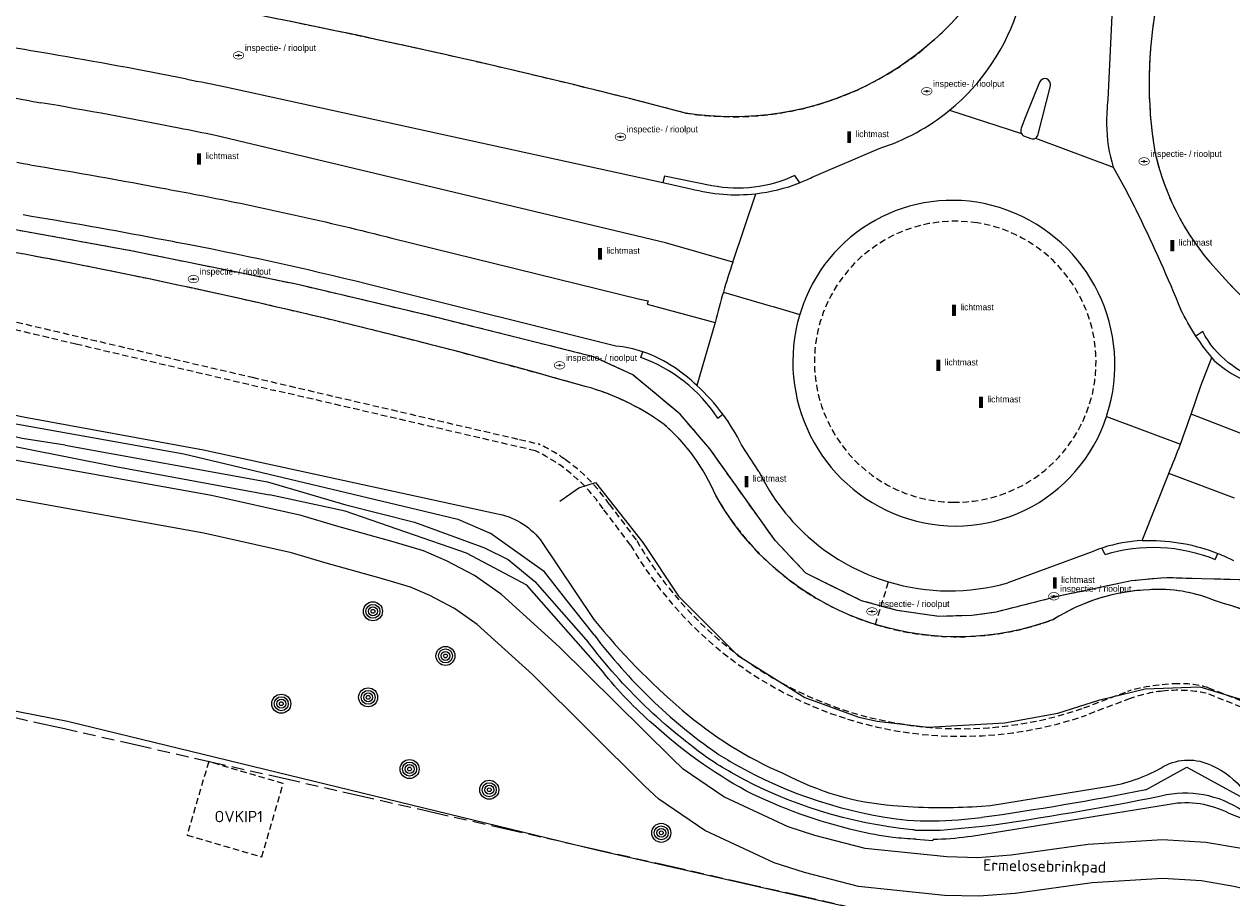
# Model space of a CAD drawing. Extents: x 168491 to 169507, y 481494 to 482503.
# Tile 5 of 108: x 168669 to 168765, y 481589 to 481658. Entities that reach past the tile are written whole.
import ezdxf
from ezdxf.enums import TextEntityAlignment as Align

# ---------------------------------------------------------------- set-up
doc = ezdxf.new("R2010")
doc.units = 0
doc.header["$LTSCALE"] = 0.5
doc.linetypes.add('KAD', pattern=[12, 5, -1, 2, -1, 2, -1])
doc.linetypes.add('STIPPELFIJN', pattern=[1.5, 1, -0.5])
doc.layers.get('0').update_dxf_attribs({"linetype": 'CONTINUOUS'})
for name, color, linetype in [('G01', 3, 'KAD'), ('G_BTD', 3, 'CONTINUOUS'), ('G_OWG', 7, 'CONTINUOUS'), ('G_OWT', 7, 'CONTINUOUS'), ('G_WGD', 2, 'CONTINUOUS'), ('G_WTD', 4, 'CONTINUOUS'), ('L_TALUD', 7, 'CONTINUOUS'), ('LSHD', 7, 'CONTINUOUS'), ('ORL', 7, 'CONTINUOUS'), ('OVKIP1', 7, 'CONTINUOUS'), ('PPAL', 7, 'CONTINUOUS'), ('PPUT', 7, 'CONTINUOUS'), ('PVGO', 7, 'CONTINUOUS')]:
    doc.layers.add(name, color=color, linetype=linetype)
doc.layers.add('OBWVM', color=7, linetype='CONTINUOUS', lineweight=70)
doc.styles.add('ISO', font='isocpeur.ttf', dxfattribs={"height": 1})

# ---------------------------------------------------------------- blocks, each defined once
blk = doc.blocks.new('BOOM')
at = {"color": 0}
for radius in [0.75, 0.55, 0.35, 0.15]:
    blk.add_circle((0, 0), radius, dxfattribs=at)
blk = doc.blocks.new('put')
at = {"linetype": 'ByBlock', "lineweight": -2}
h = blk.add_hatch(color=0, dxfattribs=at)
h.dxf.hatch_style = 1
edge = h.paths.add_edge_path()
edge.add_spline(control_points=[(0.442, 0), (0.442, 0.043), (0.43, 0.087), (0.364, 0.201), (0.283, 0.258), (0.091, 0.323), (-0.019, 0.329), (-0.222, 0.288), (-0.313, 0.241), (-0.416, 0.124), (-0.441, 0.064), (-0.443, -0.058), (-0.419, -0.119), (-0.335, -0.218), (-0.276, -0.257), (-0.097, -0.325), (0.037, -0.332), (0.27, -0.27), (0.37, -0.201), (0.433, -0.076), (0.442, -0.038), (0.442, 0)], knot_values=[0, 0, 0, 0, 0.380029, 0.380029, 1.118666, 1.118666, 1.857303, 1.857303, 2.59594, 2.59594, 3.13294, 3.13294, 3.66994, 3.66994, 4.20694, 4.20694, 5.079565, 5.079565, 5.952189, 5.952189, 6.283185, 6.283185, 6.283185, 6.283185], degree=3, periodic=0)
edge = h.paths.add_edge_path(flags=16)
edge.add_ellipse((0, 0), major_axis=(0.392, 0), ratio=0.689655, start_angle=0, end_angle=360)
h = blk.add_hatch(color=0, dxfattribs=at)
h.dxf.hatch_style = 1
h.paths.add_polyline_path([(-0.1, 0, -0.096396), (-0.093, 0.037), (-0.25, 0.037, 1), (-0.25, -0.037), (-0.093, -0.037, -0.096396)])
at = {"linetype": 'ByBlock', "lineweight": -2, "true_color": 0x681648}
h = blk.add_hatch(color=219, dxfattribs=at)
h.dxf.hatch_style = 1
h.paths.add_polyline_path([(0.1, 0, 1), (-0.1, 0, 1)])
at = {"linetype": 'ByBlock', "lineweight": -2}
h = blk.add_hatch(color=0, dxfattribs=at)
h.dxf.hatch_style = 1
h.paths.add_polyline_path([(0.25, 0.037), (0.093, 0.037, -0.096396), (0.1, 0, -0.096396), (0.093, -0.037), (0.25, -0.037, 1)])
at = {"color": 0, "linetype": 'ByBlock', "lineweight": -2}
blk.add_attdef('PUT', (0.5, 0.35), '', height=0.5, dxfattribs=at)
blk = doc.blocks.new('PAAL')
at = {"linetype": 'ByBlock', "lineweight": -2}
h = blk.add_hatch(color=0, dxfattribs=at)
h.dxf.hatch_style = 1
h.paths.add_polyline_path([(0.15, 0.8), (-0.15, 0.8), (-0.15, -0.1), (0, -0.1, -0.414214), (-0.1, 0, -1), (0.1, 0, -0.414214), (0, -0.1), (0.15, -0.1)])
at = {"linetype": 'ByBlock', "lineweight": -2, "true_color": 0x681648}
h = blk.add_hatch(color=219, dxfattribs=at)
h.dxf.hatch_style = 1
h.paths.add_polyline_path([(-0.1, 0, 1), (0.1, 0, 1)])
at = {"color": 0, "linetype": 'ByBlock', "lineweight": -2}
blk.add_attdef('PAAL', (0.5, 0.35), '', height=0.5, dxfattribs=at)

msp = doc.modelspace()

# ---------------------------------------------------------------- linework, layer by layer
at = {"layer": 'G01'}
msp.add_lwpolyline([(168737.696, 481587.363), (168727.389, 481589.704), (168714.523, 481592.627), (168672.577, 481602.155), (168662.19, 481604.449), (168648.75, 481547.904), (168650.851, 481539.304)], dxfattribs=at)
at = {"layer": 'G_BTD', "linetype": 'STIPPELFIJN', "lineweight": -3, "transparency": 33554687}
for points in [[(168721.551, 481650.736, 0.032321), (168649.904, 481664.614)], [(168746.282, 481663.055, -0.3203736), (168721.551, 481650.736)], [(168758.734, 481659.56, 0.0908803), (168758.563, 481647.643)], [(168758.563, 481647.643, 0.1387414), (168763.842, 481637.932)], [(168638.135, 481641.512, 0.00116), (168687.379, 481629.889)], [(168673.467, 481632.532, -0.0008718), (168637.996, 481640.929)], [(168679.253, 481637.647, 0.0054461), (168668.761, 481639.72)], [(168713.176, 481629.296, 0.0177238), (168679.253, 481637.647)], [(168763.842, 481637.932, 0.0906797), (168774.222, 481629.775)], [(168689.04, 481628.885, -0.0004404), (168673.467, 481632.532)], [(168719.862, 481626.165, 0.0979239), (168713.176, 481629.296)], [(168723.925, 481620.565, 0.1168602), (168719.862, 481626.165)], [(168715.052, 481619.526, 0.1314483), (168709.706, 481624.093)], [(168709.965, 481624.634, -0.0418001), (168712.019, 481623.432)], [(168712.019, 481623.432, -0.0889606), (168715.546, 481619.866)], [(168736.518, 481610.397, -0.1920358), (168723.925, 481620.565)], [(168734.333, 481602.928, -0.1890015), (168717.219, 481616.645)], [(168717.699, 481617.006, 0.1385158), (168729.121, 481605.788)], [(168758.148, 481613.134, 0.1326786), (168750.567, 481610.786)], [(168763.173, 481612.312, 0.1142004), (168758.148, 481613.134)], [(168785.862, 481603.758, 0.0280199), (168763.173, 481612.312)], [(168750.567, 481610.786, -0.1652089), (168736.518, 481610.397)], [(168729.121, 481605.788, 0.2122121), (168752.965, 481603.808)], [(168756.406, 481605.119, -0.0660357), (168760.39, 481605.716)], [(168759.157, 481605.136, 0.0579691), (168756.619, 481604.559)], [(168762.615, 481604.972, 0.0774917), (168759.157, 481605.136)], [(168760.39, 481605.716, -0.080149), (168762.785, 481605.4)], [(168753.163, 481603.242, -0.1607006), (168734.333, 481602.928)]]:
    msp.add_lwpolyline(points, format="xyb", dxfattribs=at)
for points in [[(168736.963, 481611.837), (168735.422, 481612.263), (168731.045, 481614.439), (168728.606, 481617.018), (168723.464, 481624.244), (168721.123, 481626.98), (168717.387, 481630.088), (168714.281, 481631.508), (168701.606, 481634.693), (168690.965, 481637.207), (168677.681, 481639.893), (168664.774, 481642.234), (168652.854, 481643.98), (168629.829, 481646.532), (168619.434, 481647.388), (168593.625, 481648.853), (168559.506, 481650.731), (168537.024, 481652.209), (168525.971, 481652.817)], [(168687.379, 481629.889), (168708.457, 481624.985)], [(168709.706, 481624.093), (168689.04, 481628.885)], [(168708.457, 481624.985), (168709.965, 481624.634)], [(168717.219, 481616.645), (168715.052, 481619.526)], [(168715.546, 481619.866), (168717.699, 481617.006)], [(168833.314, 481585.536), (168822.939, 481589.77), (168788.839, 481604.57), (168782.432, 481607.312), (168774.506, 481610.511), (168765.239, 481613.916), (168759.313, 481614.079), (168756.713, 481613.832), (168750.98, 481612.62), (168746.042, 481611.37), (168744.124, 481611.09), (168741.513, 481611.034), (168738.243, 481611.484), (168736.963, 481611.837)], [(168736.963, 481611.837), (168737.556, 481613.755)], [(168736.518, 481610.397), (168736.963, 481611.837)], [(168752.965, 481603.808), (168756.406, 481605.119)], [(168777.226, 481599.171), (168762.615, 481604.972)], [(168762.785, 481605.4), (168777.396, 481599.6)], [(168756.619, 481604.559), (168753.163, 481603.242)]]:
    msp.add_lwpolyline(points, dxfattribs=at)
at = {"layer": 'G_BTD', "linetype": 'Continuous', "lineweight": 25, "transparency": 33554687}
msp.add_lwpolyline([(168667.716, 481603.777), (168672.819, 481602.773), (168714.523, 481592.627), (168727.389, 481589.704), (168736.001, 481587.748)], dxfattribs=at)
at = {"layer": 'G_OWG', "linetype": 'Continuous', "lineweight": 25, "transparency": 33554687}
for points in [[(168730.14, 481645.801, -0.1595149), (168723.632, 481645.002)], [(168767.251, 481629.614, -0.2141448), (168762.338, 481633.494)], [(168724.092, 481626.678, 0.1624491), (168718.021, 481631.458)], [(168754.629, 481615.903, -0.1755411), (168763.328, 481615.514)]]:
    msp.add_lwpolyline(points, format="xyb", dxfattribs=at)
for points in [[(168730.14, 481645.801), (168730.523, 481645.224)], [(168723.632, 481645.002), (168719.876, 481645.757), (168719.766, 481645.251)], [(168762.338, 481633.494), (168761.802, 481633.138)], [(168718.021, 481631.458), (168718.168, 481631.904)], [(168724.092, 481626.678), (168724.49, 481626.974)], [(168754.629, 481615.903), (168754.389, 481616.422)], [(168763.328, 481615.514), (168763.52, 481615.998)]]:
    msp.add_lwpolyline(points, dxfattribs=at)
at = {"layer": 'G_OWG', "linetype": 'STIPPELFIJN', "lineweight": -3, "transparency": 33554687}
for points in [[(168742.64, 481620.033, -1.0743155), (168744.539, 481642.069)], [(168744.539, 481642.069, -0.9342553), (168742.64, 481620.033)]]:
    msp.add_lwpolyline(points, format="xyb", dxfattribs=at)
at = {"layer": 'G_OWT', "linetype": 'Continuous', "lineweight": 25, "transparency": 33554687}
for points in [[(168661.734, 481628.317), (168669.479, 481626.738)], [(168655.001, 481627.152), (168676.628, 481622.853), (168688.726, 481620.631)], [(168669.479, 481626.738), (168683.527, 481624.166)], [(168683.527, 481624.166), (168706.603, 481619.149)], [(168715.015, 481606.68), (168709.038, 481613.503), (168704.283, 481616.028), (168694.704, 481619.32), (168688.726, 481620.631)], [(168710.075, 481617.102), (168714.317, 481610.797)], [(168745.597, 481596.119), (168755.104, 481597.655)], [(168737.926, 481596.115), (168738.701, 481596.055)], [(168759.722, 481596.205), (168744.089, 481593.679)], [(168744.891, 481596.064), (168745.597, 481596.119)], [(168787.907, 481586.553), (168775.486, 481591.157), (168764.414, 481595.495)], [(168739.733, 481593.451), (168741.062, 481593.353)], [(168741.062, 481593.353), (168741.089, 481593.433)], [(168744.089, 481593.679), (168743.791, 481593.631)]]:
    msp.add_lwpolyline(points, dxfattribs=at)
for points in [[(168706.603, 481619.149, -0.1824165), (168710.075, 481617.102)], [(168714.317, 481610.797, 0.0467302), (168721.286, 481603.642)], [(168719.018, 481602.508, -0.0475865), (168715.015, 481606.68)], [(168721.286, 481603.642, 0.0767209), (168729.283, 481598.635)], [(168726.312, 481597.274, -0.0597191), (168719.018, 481602.508)], [(168755.104, 481597.655, 0.0889791), (168759.272, 481599.21)], [(168759.272, 481599.21, -0.2440356), (168763.042, 481599.272)], [(168763.042, 481599.272, -0.1270784), (168765.575, 481597.28)], [(168729.283, 481598.635, 0.1020429), (168737.926, 481596.115)], [(168735.059, 481594.123, -0.0598136), (168726.312, 481597.274)], [(168764.414, 481595.495, 0.1649893), (168759.722, 481596.205)], [(168738.701, 481596.055, 0.0179541), (168741.93, 481595.953)], [(168741.93, 481595.953, 0.0165379), (168744.891, 481596.064)], [(168737.903, 481593.6, -0.031271), (168735.059, 481594.123)], [(168739.733, 481593.451, -0.0202622), (168737.903, 481593.6)], [(168743.791, 481593.631, -0.0288752), (168741.089, 481593.433)]]:
    msp.add_lwpolyline(points, format="xyb", dxfattribs=at)
at = {"layer": 'G_WGD', "linetype": 'Continuous', "lineweight": 25, "transparency": 33554687}
for points in [[(168742.368, 481650.959, 0.1490542), (168747.839, 481659.153)], [(168670.449, 481655.564, 0.0046713), (168662.105, 481656.879)], [(168682.225, 481653.414, 0.0069492), (168671.427, 481655.399)], [(168682.225, 481653.414, -0.0020134), (168685.281, 481652.796)], [(168750.331, 481652.874, 0.9265599), (168749.458, 481653.169)], [(168669.803, 481651.703, 0.0047312), (168661.532, 481653.006)], [(168681.595, 481649.548, 0.0070772), (168670.694, 481651.553)], [(168754.852, 481651.805, 0.0272014), (168754.753, 481649.856)], [(168736.812, 481647.939, 0.0944013), (168742.368, 481650.959)], [(168754.753, 481649.856, 0.073646), (168755.273, 481646.462)], [(168684.468, 481648.967, 0.0017396), (168681.595, 481649.548)], [(168748.012, 481649.538, 0.2167719), (168748.038, 481649.123)], [(168748.038, 481649.123, 0.161107), (168748.27, 481648.902)], [(168748.782, 481648.716, 0.2146868), (168749.136, 481648.744)], [(168749.136, 481648.744, 0.2353931), (168749.355, 481649.061)], [(168669.834, 481646.658, -0.0055552), (168680.647, 481644.748)], [(168755.273, 481646.462, -0.0163111), (168757.285, 481642.655)], [(168727.082, 481644.375, 0.0653532), (168730.523, 481645.224)], [(168730.523, 481645.224, 0.0210795), (168731.533, 481645.667)], [(168680.647, 481644.748, -0.0016675), (168683.072, 481644.286)], [(168683.072, 481644.286, -0.0143483), (168698.39, 481640.874)], [(168721.971, 481644.769, 0.094693), (168727.082, 481644.375)], [(168746.896, 481643.078, 0.4024007), (168731.009, 481636.107)], [(168754.783, 481626.903, 0.4023912), (168746.896, 481643.078)], [(168679.891, 481640.824, 0.0053968), (168669.3, 481642.697)], [(168757.285, 481642.655, -0.0162864), (168760.593, 481635.256)], [(168682.315, 481640.363, 0.0011944), (168679.891, 481640.824)], [(168697.417, 481636.998, 0.014364), (168682.315, 481640.363)], [(168725.281, 481638.975, 0.0111053), (168724.533, 481636.614)], [(168724.533, 481636.614, 0.0108738), (168723.889, 481634.223)], [(168731.009, 481636.107, 0.0253068), (168730.559, 481634.848)], [(168730.559, 481634.848, 0.3970134), (168738.542, 481618.917)], [(168761.802, 481633.138, -0.0279218), (168760.593, 481635.256)], [(168763.048, 481631.455, -0.0249286), (168761.802, 481633.138)], [(168718.168, 481631.904, 0.0536508), (168716.059, 481632.357)], [(168720.722, 481630.627, 0.0717306), (168718.168, 481631.904)], [(168722.444, 481629.249, 0.0348393), (168720.722, 481630.627)], [(168763.261, 481631.2, -0.0042394), (168763.048, 481631.455)], [(168763.261, 481631.2, 0.1194784), (168767.166, 481629.108)], [(168724.49, 481626.974, 0.0474444), (168722.444, 481629.249)], [(168725.965, 481624.566, 0.043546), (168724.49, 481626.974)], [(168738.542, 481618.917, 0.4245225), (168754.748, 481626.795)], [(168760.579, 481624.625, 0.0088327), (168761.418, 481626.986)], [(168759.659, 481622.295, 0.0085988), (168760.579, 481624.625)], [(168727.334, 481622.457, 0.2093628), (168737.556, 481613.755)], [(168754.389, 481616.422, 0.0182398), (168753.607, 481616.132)], [(168757.56, 481617.01, 0.0671472), (168754.448, 481616.441)], [(168757.56, 481617.01, -0.0079432), (168757.941, 481617.021)], [(168757.941, 481617.021, -0.0984153), (168763.52, 481615.998)], [(168763.52, 481615.998, -0.0226289), (168764.763, 481615.436)], [(168737.556, 481613.755, 0.14348), (168746.958, 481613.684)]]:
    msp.add_lwpolyline(points, format="xyb", dxfattribs=at)
for points in [[(168755.2, 481658.98), (168754.852, 481651.805)], [(168671.427, 481655.399), (168670.938, 481655.482), (168670.449, 481655.564)], [(168685.281, 481652.796), (168719.766, 481645.251)], [(168749.458, 481653.169), (168748.357, 481650.444), (168748.012, 481649.538)], [(168749.355, 481649.061), (168750.331, 481652.874)], [(168669.803, 481651.703), (168670.249, 481651.628), (168670.694, 481651.553)], [(168725.281, 481638.975), (168719.958, 481640.499), (168684.468, 481648.967)], [(168748.27, 481648.902), (168748.782, 481648.716)], [(168731.533, 481645.667), (168736.812, 481647.939)], [(168669.834, 481646.658), (168669.327, 481646.742), (168668.82, 481646.825)], [(168719.766, 481645.251), (168721.971, 481644.769)], [(168698.39, 481640.874), (168717.955, 481636.06), (168718.59, 481635.913), (168718.515, 481635.67), (168723.889, 481634.223)], [(168716.059, 481632.357), (168697.417, 481636.998)], [(168754.748, 481626.795), (168754.766, 481626.849), (168754.783, 481626.903)], [(168790.553, 481614.682), (168766.569, 481624.98), (168761.418, 481626.986)], [(168727.334, 481622.457), (168725.965, 481624.566)], [(168765.403, 481592.709), (168762.59, 481593.185), (168759.157, 481593.4), (168753.308, 481593.049), (168747.223, 481592.188), (168744.596, 481591.995), (168742.167, 481592.052), (168735.722, 481592.732), (168731.757, 481593.751), (168729.638, 481594.42), (168724.571, 481596.79), (168721.362, 481598.988), (168720.457, 481599.838), (168711.571, 481608.642), (168707.023, 481612.766), (168704.904, 481614.251), (168702.686, 481615.418), (168700.889, 481616.2), (168698.484, 481616.902), (168694.048, 481618.148), (168691.247, 481618.987), (168684.171, 481620.573), (168668.617, 481623.361)], [(168764.853, 481620.353), (168759.659, 481622.295)], [(168768.588, 481588.826), (168764.797, 481589.73), (168762.241, 481590.163), (168759.153, 481590.356), (168753.612, 481590.024), (168747.547, 481589.165), (168744.672, 481588.954), (168741.972, 481589.017), (168735.182, 481589.734), (168730.921, 481590.829), (168728.532, 481591.583), (168723.059, 481594.143), (168719.452, 481596.614), (168718.347, 481597.651), (168709.481, 481606.437), (168705.124, 481610.388), (168703.319, 481611.652), (168701.37, 481612.677), (168699.852, 481613.337), (168697.647, 481613.982), (168693.201, 481615.231), (168690.478, 481616.046), (168683.57, 481617.594), (168668.07, 481620.372)], [(168754.448, 481616.441), (168754.389, 481616.422)], [(168753.607, 481616.132), (168746.958, 481613.684)]]:
    msp.add_lwpolyline(points, dxfattribs=at)
at = {"layer": 'G_WGD', "lineweight": -3, "transparency": 33554687}
for points in [[(168742.368, 481650.959), (168748.038, 481649.123)], [(168749.136, 481648.744), (168755.273, 481646.462)], [(168725.281, 481638.975), (168727.082, 481644.375)], [(168724.533, 481636.614), (168728.22, 481635.533), (168728.454, 481635.465), (168730.559, 481634.848)], [(168723.889, 481634.223), (168722.444, 481629.249)], [(168761.418, 481626.986), (168762.193, 481629.229), (168763.048, 481631.455)], [(168754.748, 481626.795), (168760.579, 481624.625)], [(168757.56, 481617.01), (168759.659, 481622.295)]]:
    msp.add_lwpolyline(points, dxfattribs=at)
at = {"layer": 'G_WTD', "linetype": 'Continuous', "lineweight": 25, "transparency": 33554687}
for points in [[(168636.12, 481632.895), (168636.132, 481632.893), (168639.869, 481632.681), (168661.516, 481627.506), (168681.987, 481623.843), (168700.401, 481619.476)], [(168672.622, 481624.533), (168669.236, 481625.055), (168661.351, 481626.917)], [(168672.622, 481624.533), (168688.586, 481621.634), (168694.756, 481619.84), (168700.179, 481618.452), (168705.48, 481616.529), (168705.691, 481616.427)], [(168700.401, 481619.476), (168703.588, 481618.711), (168706.143, 481617.601)], [(168714.34, 481609.572), (168712.111, 481612.388), (168710.425, 481614.546), (168706.143, 481617.601)], [(168705.691, 481616.427), (168707.564, 481615.53), (168709.668, 481613.772), (168713.866, 481609.011)], [(168757.839, 481597.339), (168761.093, 481599.141), (168767.523, 481595.622)], [(168744.975, 481594.446), (168741.644, 481594.136)], [(168743.06, 481594.987), (168744.892, 481595.158)], [(168741.644, 481594.136), (168739.682, 481594.153)]]:
    msp.add_lwpolyline(points, dxfattribs=at)
for points in [[(168723.584, 481599.662, -0.0772544), (168713.866, 481609.011)], [(168714.34, 481609.572, 0.0779127), (168723.982, 481600.257)], [(168723.982, 481600.257, 0.0119951), (168725.427, 481599.386)], [(168725.377, 481598.592, -0.0143742), (168723.584, 481599.662)], [(168725.427, 481599.386, 0.102555), (168739.059, 481594.96)], [(168739.435, 481594.2, -0.1032938), (168725.377, 481598.592)], [(168757.839, 481597.339, -0.0142869), (168744.892, 481595.158)], [(168759.058, 481596.853, -0.015522), (168744.975, 481594.446)], [(168765.501, 481595.663, 0.2156347), (168759.058, 481596.853)], [(168739.059, 481594.96, 0.0397467), (168743.06, 481594.987)], [(168739.682, 481594.153, 0.1170241), (168739.435, 481594.2)]]:
    msp.add_lwpolyline(points, format="xyb", dxfattribs=at)
at = {"layer": 'L_TALUD', "linetype": 'Continuous', "transparency": 33554687}
for points in [[(168721.551, 481650.736, 0.032321), (168649.904, 481664.614)], [(168746.282, 481663.055, -0.3203736), (168721.551, 481650.736)], [(168758.734, 481659.56, 0.0908803), (168758.563, 481647.643)], [(168758.563, 481647.643, 0.1387414), (168763.842, 481637.932)], [(168679.253, 481637.647, 0.0054461), (168668.761, 481639.72)], [(168713.176, 481629.296, 0.0177238), (168679.253, 481637.647)], [(168763.842, 481637.932, 0.0906797), (168774.222, 481629.775)], [(168719.862, 481626.165, 0.0979239), (168713.176, 481629.296)], [(168723.925, 481620.565, 0.1168602), (168719.862, 481626.165)], [(168736.518, 481610.397, -0.1920358), (168723.925, 481620.565)], [(168706.603, 481619.149, -0.1824165), (168710.075, 481617.102)], [(168758.148, 481613.134, 0.1326786), (168750.567, 481610.786)], [(168763.173, 481612.312, 0.1142004), (168758.148, 481613.134)], [(168785.862, 481603.758, 0.0280199), (168763.173, 481612.312)], [(168714.317, 481610.797, 0.0467302), (168721.286, 481603.642)], [(168750.567, 481610.786, -0.1652089), (168736.518, 481610.397)], [(168721.286, 481603.642, 0.0767209), (168729.283, 481598.635)], [(168755.104, 481597.655, 0.0889791), (168759.272, 481599.21)], [(168759.272, 481599.21, -0.2440356), (168763.042, 481599.272)], [(168763.042, 481599.272, -0.1270784), (168765.575, 481597.28)], [(168729.283, 481598.635, 0.1020429), (168737.926, 481596.115)], [(168738.701, 481596.055, 0.0179541), (168741.93, 481595.953)], [(168741.93, 481595.953, 0.0165379), (168744.891, 481596.064)]]:
    msp.add_lwpolyline(points, format="xyb", dxfattribs=at)
for points in [[(168669.479, 481626.738), (168683.527, 481624.166), (168706.603, 481619.149)], [(168710.075, 481617.102), (168714.317, 481610.797)], [(168744.891, 481596.064), (168745.597, 481596.119), (168755.104, 481597.655)], [(168737.926, 481596.115), (168738.701, 481596.055)]]:
    msp.add_lwpolyline(points, dxfattribs=at)
at = {"layer": 'LSHD', "linetype": 'Continuous', "lineweight": 13, "transparency": 33554687}
for points in [[(168849.087, 481579.099), (168822.939, 481589.77), (168788.839, 481604.57), (168782.432, 481607.312), (168774.506, 481610.511), (168765.239, 481613.916), (168759.313, 481614.079), (168756.713, 481613.832), (168750.98, 481612.62), (168746.042, 481611.37), (168744.124, 481611.09), (168741.513, 481611.034), (168738.243, 481611.484), (168735.422, 481612.263), (168731.045, 481614.439), (168728.606, 481617.018), (168723.464, 481624.244), (168721.123, 481626.98), (168717.387, 481630.088), (168714.281, 481631.508), (168701.606, 481634.693), (168690.965, 481637.207), (168677.681, 481639.893), (168664.774, 481642.234)], [(168711.636, 481620.116), (168713.125, 481621.159), (168714.447, 481621.602), (168718.193, 481616.867), (168721.002, 481612.625), (168725.677, 481607.954), (168730.965, 481604.646), (168735.207, 481603.085), (168736.649, 481602.77), (168740.666, 481602.292), (168746.711, 481602.642), (168750.909, 481603.398), (168754.233, 481604.438), (168757.795, 481605.328), (168762.11, 481605.463), (168766.113, 481604.254), (168780.611, 481598.506), (168801.983, 481589.812), (168826.351, 481580.405), (168850.775, 481571.911), (168873.929, 481564.974), (168886.132, 481561.791), (168897.393, 481559.226)]]:
    msp.add_lwpolyline(points, dxfattribs=at)
at = {"layer": 'OBWVM', "linetype": 'STIPPELFIJN', "lineweight": 13, "transparency": 33554687}
msp.add_lwpolyline([(168683.942, 481599.574), (168682.242, 481593.781), (168688.123, 481592.056), (168689.82, 481597.841), (168683.942, 481599.574)], dxfattribs=at)

# ---------------------------------------------------------------- block references
at = {"layer": 'PPAL', "linetype": 'Continuous', "lineweight": 13, "transparency": 33554687}
for p in [(168734.451, 481648.485), (168683.175, 481646.752), (168714.804, 481639.283), (168759.939, 481639.929), (168742.72, 481634.831), (168741.482, 481630.476), (168744.847, 481627.559), (168726.357, 481621.312), (168750.678, 481613.319)]:
    msp.add_blockref('PAAL', p, dxfattribs=at).add_auto_attribs({'PAAL': 'lichtmast'})
at = {"layer": 'PPUT', "linetype": 'Continuous', "lineweight": 13, "transparency": 33554687}
for p in [(168686.296, 481655.284), (168740.572, 481652.454), (168716.413, 481648.859), (168757.712, 481646.922), (168682.735, 481637.64), (168711.616, 481630.837), (168750.593, 481612.62), (168736.25, 481611.422)]:
    msp.add_blockref('put', p, dxfattribs=at).add_auto_attribs({'PUT': 'inspectie- / rioolput'})
at = {"layer": 'PVGO', "linetype": 'Continuous', "lineweight": 0, "transparency": 33554687}
for p in [(168696.895, 481611.432), (168702.613, 481607.913), (168689.668, 481604.143), (168696.518, 481604.646), (168699.785, 481598.99), (168706.069, 481597.356), (168719.635, 481593.958)]:
    msp.add_blockref('BOOM', p, dxfattribs=at)

# ---------------------------------------------------------------- texts
at = {"layer": 'ORL', "linetype": 'Continuous', "lineweight": 25, "transparency": 33554687, "style": 'ISO'}
msp.add_text('Ermelosebrinkpad', height=0.9, rotation=359, dxfattribs=at).set_placement((168749.869, 481591.341), align=Align.MIDDLE_CENTER)
at = {"layer": 'OVKIP1', "linetype": 'Continuous', "lineweight": 70, "transparency": 33554687, "style": 'ISO'}
msp.add_text('OVKIP1', height=0.9, dxfattribs=at).set_placement((168686.312, 481595.242), align=Align.MIDDLE_CENTER)

doc.saveas('drawing.dxf')
